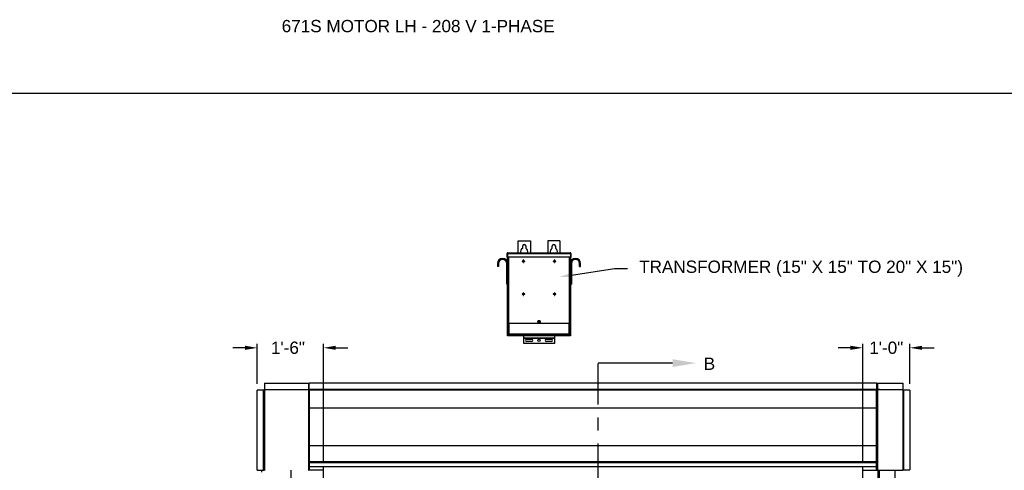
# Model space of a CAD drawing. Header units: inches. Extents: x 170 to 312, y 215 to 248.
# Tile 31 of 256: x 174.77 to 182.3, y 224.61 to 228.05. Entities that reach past the tile are written whole.
import ezdxf
from ezdxf import colors
from ezdxf.entities.mleader import LeaderData, LeaderLine
from ezdxf.math import Vec2, Vec3

# ---------------------------------------------------------------- set-up
doc = ezdxf.new("R2010")
doc.units = ezdxf.units.IN
doc.header["$LTSCALE"] = 0.25
doc.header["$MEASUREMENT"] = 0
doc.linetypes.add('CENTER', pattern=[2, 1.25, -0.25, 0.25, -0.25])
for name, color, linetype in [('ANNOTATIONS', 1, 'Continuous'), ('MOTOR LH', 7, 'Continuous'), ('SECTION CUTS', 6, 'CENTER')]:
    doc.layers.add(name, color=color, linetype=linetype)
doc.styles.add('ARIAL', font='arial.ttf', dxfattribs={"height": 0.09375})
doc.styles.get("Standard").update_dxf_attribs({"font": 'romans.shx'})
doc.dimstyles.new('STANDARD$0', dxfattribs={"dimtxt": 0.09375, "dimasz": 0.09375, "dimexe": 0.03125, "dimexo": 0.046875, "dimgap": 0.09, "dimtad": 0, "dimtih": 1, "dimtoh": 1, "dimdec": 4, "dimzin": 0, "dimdsep": 46, "dimtxsty": 'ARIAL', "dimcen": 0.09, "dimadec": 0, "dimazin": 0, "dimtfac": 1, "dimtdec": 4, "dimtofl": 0, "dimtmove": 0, "dimatfit": 1, "dimfxl": 1, "dimtolj": 1, "dimtzin": 0, "dimarcsym": 0})

# ---------------------------------------------------------------- blocks, each defined once
blk = doc.blocks.new('*D88')
at = {"layer": 'ANNOTATIONS', "color": 0, "lineweight": -2, "transparency": 16777216}
for p, q in [((176.5848, 225.2707), (176.5848, 225.5785)), ((177.0907, 224.6836), (177.0907, 225.5785)), ((176.491, 225.5472), (176.3973, 225.5472)), ((177.1845, 225.5472), (177.2782, 225.5472))]:
    blk.add_line(p, q, dxfattribs=at)
at = {"layer": 'ANNOTATIONS', "color": 0, "transparency": 16777216}
for points in [[(176.491, 225.5629), (176.491, 225.5316), (176.5848, 225.5472)], [(177.1845, 225.5629), (177.1845, 225.5316), (177.0907, 225.5472)]]:
    blk.add_solid(points, dxfattribs=at)
at = {"layer": 'defpoints', "color": 0, "transparency": 16777216}
for p in [(176.5848, 225.5472), (176.5848, 225.2238), (177.0907, 224.6367)]:
    blk.add_point(p, dxfattribs=at)
at = {"layer": 'ANNOTATIONS', "color": 0, "transparency": 16777216, "insert": (176.819, 225.5472), "char_height": 0.09375, "attachment_point": 5, "style": 'ARIAL'}
blk.add_mtext('\\A1;1\'-6"', dxfattribs=at)
blk = doc.blocks.new('*D89')
at = {"layer": 'ANNOTATIONS', "color": 0, "lineweight": -2, "transparency": 16777216}
for p, q in [((181.2172, 224.6836), (181.2172, 225.5785)), ((181.5774, 225.2711), (181.5774, 225.5785)), ((181.1235, 225.5472), (181.0297, 225.5472)), ((181.6712, 225.5472), (181.7649, 225.5472))]:
    blk.add_line(p, q, dxfattribs=at)
at = {"layer": 'ANNOTATIONS', "color": 0, "transparency": 16777216}
for points in [[(181.1235, 225.5629), (181.1235, 225.5316), (181.2172, 225.5472)], [(181.6712, 225.5629), (181.6712, 225.5316), (181.5774, 225.5472)]]:
    blk.add_solid(points, dxfattribs=at)
at = {"layer": 'defpoints', "color": 0, "transparency": 16777216}
for p in [(181.2172, 225.5472), (181.5774, 225.2242), (181.2172, 224.6367)]:
    blk.add_point(p, dxfattribs=at)
at = {"layer": 'ANNOTATIONS', "color": 0, "transparency": 16777216, "insert": (181.3973, 225.5472), "char_height": 0.09375, "attachment_point": 5, "style": 'ARIAL'}
blk.add_mtext('\\A1;1\'-0"', dxfattribs=at)

msp = doc.modelspace()

# ---------------------------------------------------------------- linework, layer by layer
at = {"layer": 'defpoints'}
msp.add_lwpolyline([(189.05875, 214.75854), (169.58887, 214.75854), (169.58887, 227.49365), (189.05875, 227.49365)], close=True, dxfattribs=at)
at = {"layer": 'MOTOR LH'}
for p, q in [((178.58029, 226.36472), (178.67404, 226.36472)), ((178.58029, 226.27396), (178.58029, 226.36472)), ((178.61545, 226.3074), (178.61545, 226.32566)), ((178.63889, 226.32566), (178.63889, 226.3074)), ((178.67404, 226.36472), (178.67404, 226.27396)), ((178.90061, 226.36472), (178.80686, 226.36472)), ((178.80686, 226.36472), (178.80686, 226.27396)), ((178.84201, 226.3074), (178.84201, 226.32566)), ((178.86545, 226.32566), (178.86545, 226.3074)), ((178.90061, 226.36472), (178.90061, 226.27396)), ((178.49627, 226.26785), (178.49926, 226.26785)), ((178.49627, 226.24076), (178.49627, 226.26785)), ((178.49926, 226.26785), (178.49926, 226.24076)), ((178.4997, 226.26785), (178.98119, 226.26785)), ((178.4997, 226.26785), (178.4997, 226.24076)), ((178.50021, 226.26963), (178.50021, 226.27008)), ((178.50239, 226.27396), (178.97851, 226.27396)), ((178.98068, 226.27008), (178.98068, 226.26963)), ((178.98119, 226.26785), (178.98119, 226.24076)), ((178.98462, 226.26785), (178.98164, 226.26785)), ((178.98164, 226.26785), (178.98164, 226.24076)), ((178.98462, 226.26785), (178.98462, 226.24076)), ((178.43019, 226.19129), (178.42271, 226.19129)), ((178.42271, 226.19129), (178.42271, 226.16754)), ((178.43019, 226.19129), (178.43019, 226.16754)), ((178.49274, 226.03472), (178.49274, 226.19129)), ((178.49274, 226.19129), (178.50021, 226.19129)), ((178.49926, 226.24076), (178.49627, 226.24076)), ((178.98119, 226.24076), (178.4997, 226.24076)), ((178.50021, 225.63816), (178.50021, 226.24076)), ((178.50633, 226.24076), (178.50633, 225.73191)), ((178.61981, 226.20997), (178.61108, 226.20997)), ((178.61108, 226.20997), (178.61108, 226.20698)), ((178.61108, 226.20698), (178.61981, 226.20698)), ((178.61981, 226.2187), (178.61981, 226.20997)), ((178.6228, 226.2187), (178.61981, 226.2187)), ((178.61981, 226.20698), (178.61981, 226.19825)), ((178.61981, 226.19825), (178.6228, 226.19825)), ((178.6228, 226.20997), (178.6228, 226.2187)), ((178.63153, 226.20997), (178.6228, 226.20997)), ((178.6228, 226.19825), (178.6228, 226.20698)), ((178.6228, 226.20698), (178.63153, 226.20698)), ((178.63153, 226.20698), (178.63153, 226.20997)), ((178.8581, 226.20997), (178.84936, 226.20997)), ((178.84936, 226.20997), (178.84936, 226.20698)), ((178.84936, 226.20698), (178.8581, 226.20698)), ((178.86108, 226.2187), (178.8581, 226.2187)), ((178.8581, 226.2187), (178.8581, 226.20997)), ((178.8581, 226.20698), (178.8581, 226.19825)), ((178.8581, 226.19825), (178.86108, 226.19825)), ((178.86108, 226.20997), (178.86108, 226.2187)), ((178.86981, 226.20997), (178.86108, 226.20997)), ((178.86108, 226.20698), (178.86981, 226.20698)), ((178.86108, 226.19825), (178.86108, 226.20698)), ((178.86981, 226.20698), (178.86981, 226.20997)), ((178.97457, 225.73191), (178.97457, 226.24076)), ((178.98068, 226.24076), (178.98068, 225.63816)), ((178.98816, 226.19129), (178.98068, 226.19129)), ((178.98164, 226.24076), (178.98462, 226.24076)), ((178.98816, 226.19129), (178.98816, 226.03472)), ((179.05071, 226.19129), (179.05818, 226.19129)), ((179.05071, 226.16754), (179.05071, 226.19129)), ((179.05818, 226.16754), (179.05818, 226.19129)), ((178.43019, 226.16754), (178.42271, 226.16754)), ((179.05071, 226.16754), (179.05818, 226.16754)), ((178.50021, 226.03472), (178.49274, 226.03472)), ((178.98068, 226.03472), (178.98816, 226.03472)), ((178.61981, 225.95934), (178.61108, 225.95934)), ((178.61108, 225.95934), (178.61108, 225.95635)), ((178.61108, 225.95635), (178.61981, 225.95635)), ((178.6228, 225.96807), (178.61981, 225.96807)), ((178.61981, 225.96807), (178.61981, 225.95934)), ((178.61981, 225.95635), (178.61981, 225.94762)), ((178.61981, 225.94762), (178.6228, 225.94762)), ((178.6228, 225.95934), (178.6228, 225.96807)), ((178.63153, 225.95934), (178.6228, 225.95934)), ((178.6228, 225.94762), (178.6228, 225.95635)), ((178.6228, 225.95635), (178.63153, 225.95635)), ((178.63153, 225.95635), (178.63153, 225.95934)), ((178.8581, 225.95934), (178.84936, 225.95934)), ((178.84936, 225.95934), (178.84936, 225.95635)), ((178.84936, 225.95635), (178.8581, 225.95635)), ((178.8581, 225.96807), (178.8581, 225.95934)), ((178.86108, 225.96807), (178.8581, 225.96807)), ((178.8581, 225.95635), (178.8581, 225.94762)), ((178.8581, 225.94762), (178.86108, 225.94762)), ((178.86108, 225.95934), (178.86108, 225.96807)), ((178.86981, 225.95934), (178.86108, 225.95934)), ((178.86108, 225.94762), (178.86108, 225.95635)), ((178.86108, 225.95635), (178.86981, 225.95635)), ((178.86981, 225.95635), (178.86981, 225.95934)), ((178.98068, 225.73191), (178.50021, 225.73191)), ((178.5032, 225.73191), (178.5032, 225.63816)), ((178.5032, 225.72651), (178.50546, 225.72651)), ((178.50546, 225.73191), (178.50546, 225.65436)), ((178.50939, 225.73191), (178.50939, 225.65436)), ((178.74631, 225.7534), (178.73459, 225.7534)), ((178.73459, 225.74168), (178.74631, 225.74168)), ((178.97151, 225.65436), (178.97151, 225.73191)), ((178.97544, 225.65436), (178.97544, 225.73191)), ((178.97544, 225.72651), (178.9777, 225.72651)), ((178.9777, 225.63816), (178.9777, 225.73191)), ((178.50021, 225.65379), (178.5032, 225.65379)), ((178.50546, 225.65436), (178.97544, 225.65436)), ((178.50607, 225.65004), (178.50607, 225.65239)), ((178.50633, 225.63816), (178.50633, 225.64862)), ((178.50701, 225.65132), (178.50701, 225.65004)), ((178.50845, 225.65044), (178.50845, 225.65436)), ((178.50845, 225.65044), (178.97245, 225.65044)), ((178.51014, 225.64691), (178.51014, 225.64597)), ((178.51014, 225.64691), (178.97076, 225.64691)), ((178.51014, 225.64597), (178.97076, 225.64597)), ((178.53579, 225.65044), (178.53579, 225.64691)), ((178.59442, 225.65004), (178.53579, 225.65004)), ((178.57489, 225.6499), (178.57489, 225.64691)), ((178.57489, 225.6499), (178.68726, 225.6499)), ((178.59442, 225.65044), (178.59442, 225.6499)), ((178.63107, 225.65044), (178.63107, 225.64691)), ((178.66772, 225.6499), (178.66772, 225.65044)), ((178.81317, 225.65004), (178.66772, 225.65004)), ((178.68726, 225.64691), (178.68726, 225.6499)), ((178.79364, 225.6499), (178.79364, 225.64691)), ((178.79364, 225.6499), (178.90601, 225.6499)), ((178.81317, 225.65044), (178.81317, 225.6499)), ((178.84982, 225.65044), (178.84982, 225.64691)), ((178.88647, 225.6499), (178.88647, 225.65044)), ((178.94511, 225.65004), (178.88647, 225.65004)), ((178.90601, 225.64691), (178.90601, 225.6499)), ((178.94511, 225.64691), (178.94511, 225.65044)), ((178.94943, 225.65044), (178.94943, 225.64691)), ((178.94943, 225.64597), (178.94943, 225.63816)), ((178.97076, 225.64691), (178.97076, 225.64597)), ((178.97245, 225.65436), (178.97245, 225.65044)), ((178.97389, 225.65132), (178.97389, 225.65004)), ((178.97457, 225.64862), (178.97457, 225.63816)), ((178.97482, 225.65004), (178.97482, 225.65239)), ((178.9777, 225.65379), (178.98068, 225.65379)), ((178.98068, 225.63816), (178.50021, 225.63816)), ((178.62326, 225.58011), (178.62326, 225.63816)), ((178.85764, 225.61994), (178.62326, 225.61994)), ((178.85764, 225.61905), (178.62326, 225.61905)), ((178.85764, 225.58011), (178.62326, 225.58011)), ((178.6467, 225.61234), (178.68381, 225.61234)), ((178.68381, 225.59476), (178.6467, 225.59476)), ((178.79709, 225.61234), (178.8342, 225.61234)), ((178.8342, 225.59476), (178.79709, 225.59476)), ((178.85764, 225.63816), (178.85764, 225.58011)), ((176.63844, 225.27751), (176.63844, 224.61339)), ((176.97776, 225.22981), (176.97776, 225.27751)), ((176.98203, 225.22981), (176.98203, 225.27829)), ((181.32167, 225.27829), (181.32167, 225.22981)), ((181.33016, 225.27751), (181.33016, 225.22981)), ((181.52413, 225.27751), (181.52413, 224.61462)), ((176.63593, 225.22384), (176.58477, 225.22384)), ((176.63272, 224.61339), (176.63272, 225.22384)), ((176.63593, 225.22384), (176.63593, 224.61339)), ((176.63673, 225.22384), (176.63673, 224.61339)), ((176.63844, 225.22956), (176.96283, 225.22956)), ((176.97776, 225.22635), (176.63844, 225.22635)), ((176.96283, 225.22635), (176.96283, 225.22981)), ((176.96283, 225.22981), (176.98203, 225.22981)), ((176.97135, 225.22635), (176.97135, 225.22981)), ((176.97776, 224.61088), (176.97776, 225.22635)), ((176.98203, 225.22555), (176.97776, 225.22555)), ((176.98203, 225.23034), (181.32167, 225.23034)), ((176.98203, 225.22688), (181.32167, 225.22688)), ((176.98203, 225.22688), (176.98203, 224.63674)), ((181.3451, 225.22981), (181.32167, 225.22981)), ((181.32167, 224.63674), (181.32167, 225.22688)), ((181.33016, 225.22555), (181.32167, 225.22555)), ((181.52413, 225.22635), (181.33016, 225.22635)), ((181.33016, 225.22635), (181.33016, 224.61169)), ((181.33657, 225.22635), (181.33657, 225.22981)), ((181.3451, 225.22635), (181.3451, 225.22981)), ((181.3451, 225.22956), (181.52413, 225.22956)), ((181.57741, 225.22422), (181.52413, 225.22422)), ((181.52626, 224.61462), (181.52626, 225.22422)), ((181.52946, 225.22422), (181.52946, 224.61462)), ((176.98203, 225.08749), (181.32167, 225.08749)), ((176.98203, 224.80124), (181.32167, 224.80124)), ((176.98203, 224.68019), (176.97776, 224.68019)), ((176.98117, 224.62447), (176.98117, 224.6671)), ((176.98203, 224.67856), (181.32167, 224.67856)), ((181.33016, 224.68019), (181.32167, 224.68019)), ((181.32167, 224.67809), (181.32379, 224.67809)), ((181.32379, 224.61169), (181.32379, 224.68019)), ((181.32675, 224.62447), (181.32675, 224.6671)), ((176.58477, 224.61339), (176.63673, 224.61339)), ((176.61881, 224.61339), (176.61602, 224.59759)), ((176.63844, 224.61088), (176.63844, 224.61169)), ((176.63902, 224.61169), (176.63844, 224.61169)), ((176.84347, 220.41698), (176.84347, 224.61169)), ((177.09071, 224.61169), (176.97776, 224.61169)), ((176.98117, 224.66043), (176.98203, 224.66043)), ((176.98117, 224.65479), (176.98203, 224.65479)), ((176.98117, 224.64015), (176.98203, 224.64015)), ((176.98117, 224.63115), (176.98414, 224.63115)), ((176.98414, 224.61169), (176.98414, 224.63674)), ((177.09071, 220.41698), (177.09071, 224.63674)), ((181.21721, 220.41698), (181.21721, 224.63674)), ((181.21721, 224.61169), (181.52332, 224.61169)), ((181.32675, 224.65944), (181.32379, 224.65944)), ((181.32675, 224.64773), (181.32379, 224.64773)), ((181.32675, 224.63408), (181.32379, 224.63408)), ((181.32675, 224.63214), (181.32379, 224.63214)), ((181.33657, 220.69422), (181.33657, 224.61169)), ((181.3451, 220.69422), (181.3451, 224.61169)), ((181.46446, 220.41698), (181.46446, 224.61169)), ((181.52414, 224.61462), (181.57741, 224.61462))]:
    msp.add_line(p, q, dxfattribs=at)
for centre, radius in [((178.74045, 225.74754), 0.00586), ((178.74045, 225.60355), 0.00879)]:
    msp.add_circle(centre, radius, dxfattribs=at)
for centre, radius, start, end in [((178.62717, 226.32566), 0.01172, 0, 180), ((178.85373, 226.32566), 0.01172, 0, 180), ((178.62717, 226.28269), 0.02734, 115.376934, 198.621435), ((178.62717, 226.28269), 0.02734, 341.378539, 64.623033), ((178.85373, 226.28269), 0.02734, 115.376934, 198.621435), ((178.85373, 226.28269), 0.02734, 341.378539, 64.623033), ((178.46146, 226.19129), 0.03875, 0, 180), ((178.46146, 226.19129), 0.03128, 0, 180), ((179.01943, 226.19129), 0.03875, 0, 180), ((179.01943, 226.19129), 0.03127, 0, 180), ((178.73459, 225.74754), 0.00586, 90, 270), ((178.74631, 225.74754), 0.00586, 270, 90), ((178.51014, 225.65004), 0.00406, 180, 270), ((178.51014, 225.65004), 0.00313, 180, 270), ((178.97076, 225.65004), 0.00313, 270, 0), ((178.97076, 225.65004), 0.00406, 270, 0), ((178.6467, 225.60355), 0.00879, 90, 270), ((178.68381, 225.60355), 0.00879, 270, 90), ((178.79709, 225.60355), 0.00879, 90, 270), ((178.8342, 225.60355), 0.00879, 270, 90), ((176.63844, 225.22384), 0.00251, 90, 180), ((176.63844, 225.22384), 0.00171, 90, 180), ((181.52413, 225.22422), 0.00213, 0, 90), ((181.52413, 225.22422), 0.00133, 0, 90)]:
    msp.add_arc(centre, radius, start, end, dxfattribs=at)
for points, knots in [([(178.50239, 226.27396), (178.50159, 226.27396), (178.50079, 226.2738), (178.49931, 226.27319), (178.49863, 226.27274), (178.4975, 226.2716), (178.49705, 226.27093), (178.49643, 226.26945), (178.49627, 226.26865), (178.49627, 226.26785)], [0, 0, 0, 0, 0.25, 0.25, 0.5, 0.5, 0.75, 0.75, 1, 1, 1, 1]), ([(178.50038, 226.27019), (178.50031, 226.27015), (178.4999, 226.26989), (178.49942, 226.26906), (178.49931, 226.26825), (178.49926, 226.26785)], [0, 0, 0, 0, 0.0891638, 0.5445851, 1, 1, 1, 1]), ([(178.4997, 226.26785), (178.49993, 226.26865), (178.50015, 226.26945), (178.5006, 226.27093), (178.50082, 226.2716), (178.50127, 226.27274), (178.50149, 226.27319), (178.50194, 226.2738), (178.50216, 226.27396), (178.50239, 226.27396)], [0, 0, 0, 0, 0.25, 0.25, 0.5, 0.5, 0.75, 0.75, 1, 1, 1, 1]), ([(178.97851, 226.27396), (178.97874, 226.27396), (178.97896, 226.2738), (178.97941, 226.27319), (178.97963, 226.27274), (178.98008, 226.2716), (178.9803, 226.27093), (178.98075, 226.26945), (178.98097, 226.26865), (178.98119, 226.26785)], [0, 0, 0, 0, 0.25, 0.25, 0.5, 0.5, 0.75, 0.75, 1, 1, 1, 1]), ([(178.98462, 226.26785), (178.98462, 226.26865), (178.98446, 226.26945), (178.98385, 226.27093), (178.9834, 226.2716), (178.98227, 226.27274), (178.98159, 226.27319), (178.98011, 226.2738), (178.97931, 226.27396), (178.97851, 226.27396)], [0, 0, 0, 0, 0.25, 0.25, 0.5, 0.5, 0.75, 0.75, 1, 1, 1, 1]), ([(178.98164, 226.26785), (178.98159, 226.26825), (178.98148, 226.26906), (178.981, 226.26989), (178.98059, 226.27015), (178.98052, 226.27019)], [0, 0, 0, 0, 0.4554149, 0.9108362, 1, 1, 1, 1]), ([(178.50939, 225.65436), (178.50887, 225.6544), (178.50836, 225.65443), (178.50741, 225.65451), (178.50697, 225.65454), (178.50625, 225.65462), (178.50596, 225.65465), (178.50556, 225.65473), (178.50546, 225.65477), (178.50546, 225.6548)], [0, 0, 0, 0, 0.25, 0.25, 0.5, 0.5, 0.75, 0.75, 1, 1, 1, 1]), ([(178.50546, 225.65436), (178.50552, 225.65384), (178.50564, 225.65281), (178.50655, 225.65154), (178.50756, 225.65076), (178.50826, 225.65065), (178.50845, 225.65062)], [0, 0, 0, 0, 0.2962227, 0.5924445, 0.8886662, 1, 1, 1, 1]), ([(178.97544, 225.6548), (178.97544, 225.65477), (178.97533, 225.65473), (178.97494, 225.65465), (178.97465, 225.65462), (178.97392, 225.65454), (178.97349, 225.65451), (178.97254, 225.65443), (178.97203, 225.6544), (178.97151, 225.65436)], [0, 0, 0, 0, 0.25, 0.25, 0.5, 0.5, 0.75, 0.75, 1, 1, 1, 1]), ([(178.97245, 225.65062), (178.97264, 225.65065), (178.97334, 225.65076), (178.97435, 225.65154), (178.97526, 225.65281), (178.97538, 225.65384), (178.97544, 225.65436)], [0, 0, 0, 0, 0.1113338, 0.4075555, 0.7037773, 1, 1, 1, 1]), ([(176.63844, 224.61088), (176.63817, 224.61091), (176.63762, 224.61096), (176.63685, 224.61138), (176.63626, 224.61205), (176.63596, 224.61277), (176.63594, 224.61323), (176.63593, 224.61339)], [0, 0, 0, 0, 0.1999541, 0.424458, 0.6490042, 0.8735548, 1, 1, 1, 1]), ([(176.63844, 224.61169), (176.63823, 224.61171), (176.63781, 224.61175), (176.63726, 224.61211), (176.63687, 224.61262), (176.63674, 224.61308), (176.63673, 224.61334), (176.63673, 224.61339)], [0, 0, 0, 0, 0.2355208, 0.4711798, 0.7067886, 0.9424267, 1, 1, 1, 1]), ([(176.63844, 224.61339), (176.63852, 224.61313), (176.63869, 224.61257), (176.63895, 224.61181), (176.63922, 224.61121), (176.63945, 224.61092), (176.63959, 224.61089), (176.63964, 224.61088)], [0, 0, 0, 0, 0.1999167, 0.4244167, 0.6489701, 0.8734859, 1, 1, 1, 1]), ([(181.52237, 224.61169), (181.52251, 224.61172), (181.52277, 224.6118), (181.52318, 224.61238), (181.52358, 224.61321), (181.5239, 224.61402), (181.52408, 224.6145), (181.52413, 224.61462)], [0, 0, 0, 0, 0.2297497, 0.4595675, 0.6893808, 0.9192412, 1, 1, 1, 1]), ([(181.52626, 224.61462), (181.52622, 224.61427), (181.52614, 224.61356), (181.52557, 224.61264), (181.52473, 224.61197), (181.52392, 224.61171), (181.52344, 224.61169), (181.52332, 224.61169)], [0, 0, 0, 0, 0.2297562, 0.4595704, 0.6893926, 0.919238, 1, 1, 1, 1])]:
    msp.add_open_spline(points, degree=3, knots=knots, dxfattribs=at)
for points in [[(176.63844, 225.27751), (176.97776, 225.27751)], [(176.98203, 225.27829), (181.32167, 225.27829)], [(181.33016, 225.27751), (181.52413, 225.27751)], [(176.58477, 224.61339), (176.58477, 225.22384)], [(181.57741, 225.22422), (181.57741, 224.61462)], [(176.97776, 224.6671), (176.98117, 224.6671)], [(176.98203, 224.67098), (181.32167, 224.67098)], [(181.32675, 224.6671), (181.33016, 224.6671)], [(176.98117, 224.62447), (176.97776, 224.62447)], [(181.32167, 224.63674), (176.98203, 224.63674)], [(181.33016, 224.62447), (181.32675, 224.62447)]]:
    msp.add_open_spline(points, degree=1, dxfattribs=at)
at = {"layer": 'SECTION CUTS'}
msp.add_line((179.1928, 220.21502), (179.1928, 225.4303), dxfattribs=at)

# ---------------------------------------------------------------- texts
at = {"layer": 'ANNOTATIONS', "insert": (176.77122, 228.05267), "char_height": 0.09375, "width": 6.6097632, "attachment_point": 1, "line_spacing_factor": 0.86134, "style": 'ARIAL'}
msp.add_mtext('671S MOTOR LH - 208 V 1-PHASE', dxfattribs=at)
at = {"layer": 'SECTION CUTS', "style": 'ARIAL'}
msp.add_text('B', height=0.09375, dxfattribs=at).set_placement((180.00083, 225.3786))

# ---------------------------------------------------------------- dimensions: what is measured, and where the dimension line sits
at = {"layer": 'ANNOTATIONS'}
for base, p1, p2, text, picture, middle in [((176.58477, 225.54724), (177.09071, 224.63674), (176.58477, 225.22384), '1\'-6"', '*D88', (176.81903, 225.54724)), ((181.21721, 225.54724), (181.57741, 225.22422), (181.21721, 224.63674), '1\'-0"', '*D89', (181.39731, 225.54724))]:
    dim = msp.add_linear_dim(base=base, p1=p1, p2=p2, angle=180, text=text, dimstyle='STANDARD$0', dxfattribs=at)
    dim.commit()
    dim.dimension.update_dxf_attribs({"geometry": picture, "text_midpoint": middle, "dimtype": 160})

# ---------------------------------------------------------------- leaders
ml = msp.add_multileader_mtext('Standard', dxfattribs=at)
ml.set_content('TRANSFORMER (15" X 15" TO 20" X 15")', color=256, style='ARIAL')
ml.set_leader_properties()
ml.build(insert=Vec2(0, 0))
ml.multileader.update_dxf_attribs({"dogleg_length": 0.36, "arrow_head_size": 0.09375})
ctx = ml.context
ctx.base_point, ctx.char_height, ctx.arrow_head_size, ctx.landing_gap_size, ctx.plane_origin = Vec3(179.41627, 226.15291), 0.09375, 0.09375, 0.09, Vec3(178.63123, 225.71968)
notes = []
notes.append((ctx, [(0, (1, 1, 0), (179.31831, 226.15291), (1, 0), 0.09796, [(0, [(178.89561, 226.08903)], 0, [])])]))
ctx.mtext.insert, ctx.mtext.flow_direction = Vec3(179.50627, 226.21356), 5
at = {"layer": 'SECTION CUTS'}
ml = msp.add_multileader_mtext('Standard', dxfattribs=at)
ml.set_content('', color=256)
ml.set_leader_properties()
ml.build(insert=Vec2(0, 0))
ml.multileader.update_dxf_attribs({"dogleg_length": 0, "arrow_head_size": 0.18})
ctx = ml.context
ctx.base_point, ctx.char_height, ctx.arrow_head_size, ctx.landing_gap_size, ctx.plane_origin, ctx.plane_x_axis, ctx.plane_y_axis = Vec3(179.1928, 225.4303), 0.18, 0.18, 0, Vec3(179.94232, 225.4303), Vec3(0, 1), Vec3(-1, 0)
notes.append((ctx, [(0, (1, 1, 0), (179.1928, 225.4303), (1, 0), 0, [(0, [(179.94232, 225.4303)], 0, [])])]))
ctx.mtext.insert, ctx.mtext.text_direction, ctx.mtext.rotation, ctx.mtext.flow_direction = Vec3(179.1028, 225.4303), Vec3(0, 1), 1.5707963, 5
for ctx, leaders in notes:
    for number, flags, end, landing, length, lines in leaders:
        leader = LeaderData()
        leader.index, (leader.has_last_leader_line, leader.has_dogleg_vector, leader.attachment_direction) = number, flags
        leader.last_leader_point, leader.dogleg_vector, leader.dogleg_length = Vec3(end), Vec3(landing), length
        for number, points, colour, breaks in lines:
            line = LeaderLine()
            line.index, line.vertices, line.color, line.breaks = number, Vec3.list(points), colors.encode_raw_color(colour), breaks
            leader.lines.append(line)
        ctx.leaders.append(leader)

doc.saveas('drawing.dxf')
